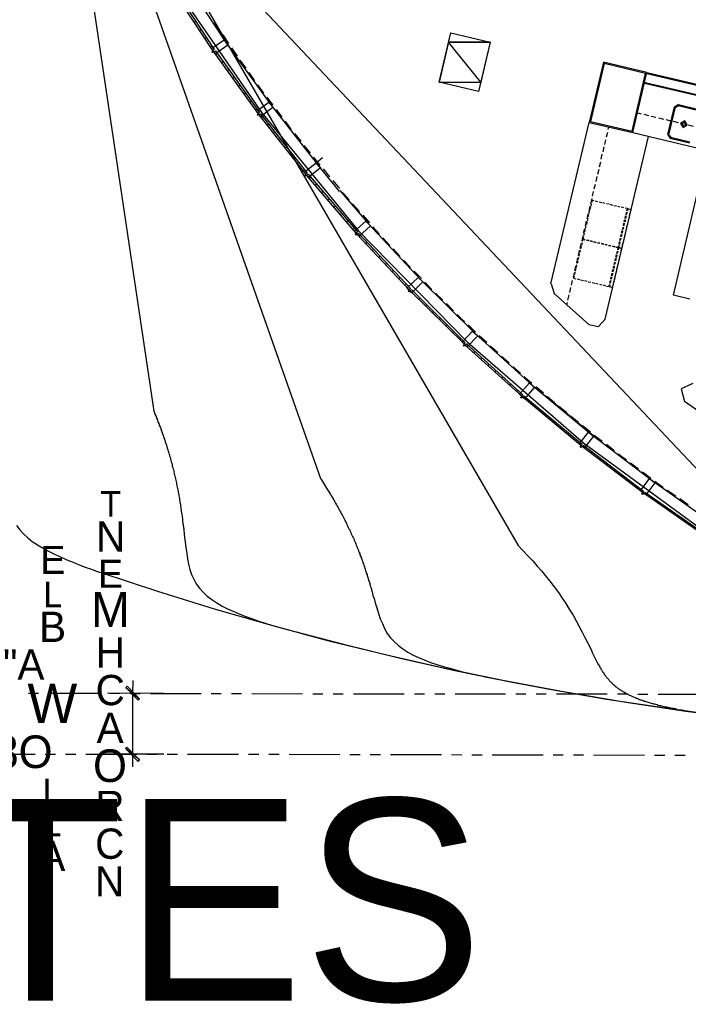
# Model space of a CAD drawing. Header units: feet. Extents: x -79 to 198, y -22 to 181.
# Tile 2 of 256: x 13 to 46, y -6 to 43. Entities that reach past the tile are written whole.
import ezdxf
from ezdxf.enums import TextEntityAlignment as Align

# ---------------------------------------------------------------- set-up
doc = ezdxf.new("R2010")
doc.units = ezdxf.units.FT
for name, color, linetype in [('A-AREA-UNIDAD', 30, 'CONTINUOUS'), ('A-LINEA', 7, 'CONTINUOUS'), ('A-LINEA-FINA', 9, 'CONTINUOUS'), ('A-MURO-CONCRETO', 8, 'CONTINUOUS'), ('A-TEXTO-PDF', 3, 'CONTINUOUS')]:
    doc.layers.add(name, color=color, linetype=linetype)

msp = doc.modelspace()

# ---------------------------------------------------------------- linework, layer by layer
at = {"layer": 'A-AREA-UNIDAD'}
msp.add_lwpolyline([(21.04, 44.7289), (25.36, 38.4356), (30.112, 32.64), (35.488, 27.1289), (41.2, 22.1689), (47.328, 17.6889)], dxfattribs=at)
at = {"layer": 'A-LINEA'}
for p, q in [((13.6226, 66.7667), (20.0557, 23.7249)), ((13.6029, 62.1415), (28.2487, 20.4037)), ((14.3494, 57.9517), (37.9821, 17.1107)), ((15.9579, 53.5937), (53.5889, 13.645)), ((22.0533, 42.8978), (22.1067, 42.9511)), ((22.0533, 42.8978), (22.1067, 42.9511)), ((23.0133, 42.8844), (23.2933, 42.4711)), ((22.32, 42.4978), (22.3733, 42.5511)), ((22.32, 42.4978), (22.3733, 42.5511)), ((23.44, 42.2711), (23.72, 41.8578)), ((22.5733, 42.0844), (22.64, 42.1511)), ((22.5733, 42.0844), (22.64, 42.1511)), ((22.84, 41.6844), (22.9067, 41.7511)), ((22.84, 41.6844), (22.9067, 41.7511)), ((23.1067, 41.2978), (23.1733, 41.3511)), ((23.8667, 41.6444), (24.1467, 41.2311)), ((23.3867, 40.9111), (23.4533, 40.9644)), ((24.28, 41.0311), (24.5733, 40.6311)), ((23.6667, 40.5244), (23.7333, 40.5778)), ((24.72, 40.4178), (25.0133, 40.0178)), ((54.08, 38.0578), (44.2667, 40.3778)), ((44.3333, 40.4178), (54.1467, 38.0978)), ((23.9467, 40.1378), (24.0133, 40.1911)), ((24.2267, 39.7378), (24.28, 39.8044)), ((25.16, 39.8178), (25.4533, 39.4044)), ((44.1733, 39.9511), (48.7733, 38.8578)), ((48.7067, 38.8311), (44.2133, 39.8844)), ((24.5067, 39.3511), (24.56, 39.4178)), ((24.7867, 38.9644), (24.84, 39.0311)), ((25.6133, 39.2044), (25.9067, 38.8044)), ((45.8851, 38.84), (45.6845, 38.7162)), ((45.88, 38.8444), (46.8267, 38.6178)), ((25.0667, 38.5778), (25.12, 38.6444)), ((26.0667, 38.6044), (26.36, 38.2178)), ((43.8667, 38.4311), (44.0533, 38.3911)), ((44.1733, 38.3644), (44.4133, 38.2978)), ((45.36, 37.3644), (45.68, 38.7244)), ((45.4133, 37.3511), (45.7333, 38.7111)), ((45.8697, 38.7751), (45.7494, 38.7008)), ((45.8667, 38.7911), (46.8133, 38.5644)), ((25.3467, 38.1911), (25.4133, 38.2578)), ((25.64, 37.8178), (25.7067, 37.8844)), ((39.6, 30.0044), (41.48, 37.9644)), ((44.5333, 38.2711), (44.7733, 38.2178)), ((44.8933, 38.1911), (45.1467, 38.1244)), ((45.2667, 38.0978), (45.5067, 38.0444)), ((45.6267, 38.0178), (45.8667, 37.9511)), ((46, 37.9244), (46.24, 37.8711)), ((25.9333, 37.4444), (26, 37.5111)), ((26.9733, 37.4178), (27.28, 37.0311)), ((42.3467, 37.2444), (42.4, 37.4844)), ((42.4267, 37.6044), (42.4533, 37.7378)), ((43.64, 37.4578), (48.1333, 36.3911)), ((46.36, 37.8444), (46.6, 37.7778)), ((26.2267, 37.0711), (26.2933, 37.1378)), ((42.2533, 36.8711), (42.3067, 37.1111)), ((42.28, 28.2711), (44.4, 37.2711)), ((45.3645, 37.3562), (45.4883, 37.1556)), ((45.4294, 37.3408), (45.5036, 37.2205)), ((46.4267, 36.9378), (45.48, 37.1644)), ((46.44, 36.9911), (45.4933, 37.2178)), ((26.52, 36.6978), (26.5867, 36.7644)), ((27.44, 36.8311), (27.7467, 36.4444)), ((42.1733, 36.5111), (42.2267, 36.7511)), ((45.64, 29.4444), (47.32, 36.5911)), ((26.8133, 36.3244), (26.88, 36.3911)), ((27.1067, 35.9511), (27.1733, 36.0178)), ((42, 35.7778), (42.0533, 36.0178)), ((42.08, 36.1511), (42.1333, 36.3911)), ((27.4, 35.5778), (27.4667, 35.6444)), ((28.3867, 35.6711), (28.7067, 35.2844)), ((41.9067, 35.4178), (41.9733, 35.6578)), ((27.7067, 35.2178), (27.76, 35.2711)), ((28.8667, 35.0978), (29.1867, 34.7111)), ((29.2, 34.5644), (28.88, 34.9511)), ((41.8267, 35.0444), (41.88, 35.2978)), ((28.0133, 34.8578), (28.0667, 34.9111)), ((28.32, 34.4978), (28.3733, 34.5511)), ((41.6533, 34.3244), (41.7067, 34.5644)), ((41.7333, 34.6844), (41.8, 34.9244)), ((28.6267, 34.1378), (28.68, 34.1911)), ((41.56, 33.9511), (41.6267, 34.2044)), ((41.6267, 34.1244), (41.6, 34.0178)), ((41.7333, 34.0978), (41.6267, 34.1244)), ((41.92, 34.0444), (41.8, 34.0844)), ((42.1067, 34.0044), (41.9733, 34.0311)), ((42.28, 33.9644), (42.16, 33.9911)), ((28.9333, 33.7778), (28.9867, 33.8311)), ((29.84, 33.9511), (30.1733, 33.5778)), ((41.4933, 33.5911), (41.4667, 33.4711)), ((41.48, 33.5911), (41.5333, 33.8311)), ((41.5467, 33.7644), (41.5067, 33.6444)), ((41.5867, 33.9511), (41.56, 33.8311)), ((42.4667, 33.9244), (42.3467, 33.9511)), ((42.6533, 33.8711), (42.52, 33.9111)), ((42.8267, 33.8311), (42.7067, 33.8578)), ((43.0133, 33.7911), (42.8933, 33.8178)), ((43.2, 33.7511), (43.08, 33.7778)), ((43.2933, 33.4178), (43.3333, 33.5378)), ((43.3467, 33.5378), (43.32, 33.4178)), ((43.3867, 33.6978), (43.36, 33.5911)), ((43.48, 33.3778), (43.5067, 33.4978)), ((29.24, 33.4178), (29.2933, 33.4711)), ((29.5467, 33.0578), (29.6, 33.1111)), ((30.3333, 33.3911), (30.6667, 33.0178)), ((41.3067, 32.8578), (41.36, 33.0978)), ((41.3733, 33.0444), (41.3467, 32.9244)), ((41.3867, 33.2311), (41.4533, 33.4711)), ((41.4133, 33.2178), (41.3867, 33.0978)), ((41.4533, 33.4044), (41.4267, 33.2844)), ((43.2133, 33.0578), (43.24, 33.1778)), ((43.2667, 33.1644), (43.24, 33.0444)), ((43.2533, 33.2311), (43.28, 33.3511)), ((43.3067, 33.3511), (43.28, 33.2311)), ((43.4, 33.0044), (43.4267, 33.1378)), ((43.44, 33.1911), (43.4667, 33.3111)), ((29.8533, 32.6978), (29.92, 32.7511)), ((30.8267, 32.8178), (31.16, 32.4578)), ((41.2133, 32.4978), (41.28, 32.7378)), ((41.28, 32.6711), (41.2533, 32.5511)), ((41.32, 32.8578), (41.2933, 32.7378)), ((43.08, 32.5111), (43.1067, 32.6311)), ((43.1333, 32.6178), (43.1067, 32.4978)), ((43.1333, 32.6844), (43.16, 32.8044)), ((43.1733, 32.8044), (43.1467, 32.6844)), ((43.1733, 32.8711), (43.2, 32.9911)), ((43.2133, 32.9911), (43.1867, 32.8711)), ((43.2667, 32.4578), (43.2933, 32.5778)), ((43.3067, 32.6444), (43.3333, 32.7644)), ((43.3467, 32.8311), (43.3867, 32.9511)), ((30.16, 32.3511), (30.2267, 32.4044)), ((30.4933, 32.0044), (30.5467, 32.0578)), ((31.3333, 32.2711), (31.6667, 31.8978)), ((41.1333, 32.0311), (41.1067, 31.9111)), ((41.1333, 32.1244), (41.1867, 32.3778)), ((41.1733, 32.2044), (41.1467, 32.0978)), ((41.28, 32.1778), (41.1733, 32.2044)), ((41.24, 32.4978), (41.2133, 32.3644)), ((41.4667, 32.1378), (41.3467, 32.1644)), ((41.3467, 32.1644), (41.4667, 32.1378)), ((41.6533, 32.0844), (41.52, 32.1244)), ((41.52, 32.1244), (41.6533, 32.0844)), ((41.8267, 32.0444), (41.7067, 32.0711)), ((41.7067, 32.0711), (41.8267, 32.0444)), ((42.0133, 32.0044), (41.8933, 32.0311)), ((41.8933, 32.0311), (42.0133, 32.0044)), ((42.96, 31.9644), (42.9867, 32.0844)), ((43, 32.0711), (42.9733, 31.9511)), ((43, 32.1378), (43.0267, 32.2578)), ((43.04, 32.2578), (43.0133, 32.1378)), ((43.04, 32.3244), (43.0667, 32.4444)), ((43.0933, 32.4444), (43.0667, 32.3244)), ((43.1333, 31.9111), (43.16, 32.0311)), ((43.1867, 32.0978), (43.2133, 32.2178)), ((43.2267, 32.2844), (43.2533, 32.4044)), ((30.8133, 31.6578), (30.8667, 31.7111)), ((31.84, 31.7244), (32.1867, 31.3511)), ((40.96, 31.4044), (41.0133, 31.6444)), ((41.04, 31.6711), (41.0133, 31.5511)), ((41.04, 31.7644), (41.1067, 32.0044)), ((41.0933, 31.8578), (41.0533, 31.7378)), ((42.2, 31.9644), (42.08, 31.9911)), ((42.08, 31.9911), (42.2, 31.9644)), ((42.3733, 31.9244), (42.2533, 31.9511)), ((42.2533, 31.9511), (42.3733, 31.9244)), ((42.56, 31.8711), (42.44, 31.8978)), ((42.44, 31.8978), (42.56, 31.8711)), ((42.7467, 31.8311), (42.6267, 31.8578)), ((42.6267, 31.8578), (42.7467, 31.8311)), ((42.84, 31.4978), (42.88, 31.6178)), ((42.8933, 31.6178), (42.8667, 31.4978)), ((42.9333, 31.7911), (42.9067, 31.6844)), ((43.0267, 31.4578), (43.0533, 31.5778)), ((31.1333, 31.3111), (31.1867, 31.3644)), ((32.3467, 31.1644), (32.6933, 30.8044)), ((40.88, 31.0311), (40.9333, 31.2844)), ((40.92, 31.1244), (40.8933, 31.0044)), ((40.96, 31.3111), (40.9333, 31.1911)), ((41, 31.4844), (40.9733, 31.3644)), ((42.72, 30.9511), (42.7467, 31.0711)), ((42.76, 31.0711), (42.7333, 30.9511)), ((42.76, 31.1378), (42.7867, 31.2578)), ((42.8133, 31.2578), (42.7867, 31.1378)), ((42.8, 31.3244), (42.8267, 31.4444)), ((42.8533, 31.4311), (42.8267, 31.3111)), ((42.9467, 31.0978), (42.9733, 31.2178)), ((42.9867, 31.2711), (43.0133, 31.4044)), ((31.4533, 30.9644), (31.52, 31.0178)), ((31.7733, 30.6178), (31.84, 30.6711)), ((32.8667, 30.6311), (33.2267, 30.2711)), ((40.7867, 30.5778), (40.76, 30.4578)), ((40.7867, 30.6711), (40.84, 30.9111)), ((40.8267, 30.7644), (40.8, 30.6311)), ((40.8667, 30.9378), (40.84, 30.8178)), ((42.6267, 30.5911), (42.6533, 30.7111)), ((42.68, 30.7111), (42.6533, 30.5911)), ((42.68, 30.7778), (42.7067, 30.8978)), ((42.72, 30.8844), (42.6933, 30.7644)), ((42.8133, 30.5511), (42.84, 30.6711)), ((42.8533, 30.7244), (42.88, 30.8444)), ((42.8933, 30.9111), (42.9333, 31.0311)), ((32.0933, 30.2711), (32.16, 30.3244)), ((40.6133, 29.9378), (40.6667, 30.1778)), ((40.7067, 30.3111), (40.76, 30.5511)), ((40.8933, 30.2444), (41.0133, 30.2178)), ((41.0667, 30.2044), (41.2, 30.1778)), ((41.2533, 30.1644), (41.3733, 30.1378)), ((41.44, 30.1111), (41.56, 30.0844)), ((42.5067, 30.0444), (42.5333, 30.1644)), ((42.5467, 30.1644), (42.52, 30.0311)), ((42.5467, 30.2311), (42.5733, 30.3511)), ((42.6, 30.3378), (42.56, 30.2178)), ((42.5867, 30.4044), (42.6133, 30.5244)), ((42.64, 30.5244), (42.6133, 30.4044)), ((42.68, 30.0044), (42.7067, 30.1244)), ((42.7333, 30.1778), (42.76, 30.2978)), ((42.7733, 30.3644), (42.8, 30.4844)), ((32.4267, 29.9244), (32.48, 29.9778)), ((32.7467, 29.5911), (32.8133, 29.6444)), ((33.4, 30.0844), (33.7467, 29.7244)), ((39.6134, 30.0062), (39.7628, 29.5219)), ((40.5333, 29.5778), (40.5867, 29.8178)), ((41.6267, 30.0711), (41.7467, 30.0444)), ((41.8, 30.0311), (41.92, 30.0044)), ((41.9867, 29.9911), (42.1067, 29.9644)), ((42.1733, 29.9511), (42.2933, 29.9111)), ((33.08, 29.2578), (33.1467, 29.3111)), ((33.92, 29.5511), (34.28, 29.2044)), ((39.7575, 29.5264), (41.4638, 28.0098)), ((40.44, 29.2044), (40.4933, 29.4578)), ((46.44, 29.2444), (45.64, 29.4444)), ((33.4267, 28.9244), (33.48, 28.9778)), ((33.76, 28.5911), (33.8133, 28.6444)), ((34.4533, 29.0311), (34.8133, 28.6711)), ((40.3867, 28.9511), (40.4133, 29.0844)), ((34.0933, 28.2578), (34.16, 28.3111)), ((34.4267, 27.9244), (34.4933, 27.9778)), ((35.52, 27.9778), (35.8933, 27.6311)), ((34.76, 27.5911), (34.8267, 27.6578)), ((35.1067, 27.2578), (35.16, 27.3244)), ((36.0667, 27.4578), (36.44, 27.1244)), ((35.44, 26.9378), (35.5067, 26.9911)), ((35.7867, 26.6178), (35.8533, 26.6711)), ((36.1467, 26.2978), (36.2, 26.3511)), ((37.1733, 26.4444), (37.5467, 26.1111)), ((36.4933, 25.9778), (36.56, 26.0444)), ((36.84, 25.6578), (36.9067, 25.7244)), ((37.7333, 25.9378), (38.1067, 25.6044)), ((37.2, 25.3378), (37.2533, 25.4044)), ((37.5467, 25.0311), (37.6133, 25.0844)), ((37.8933, 24.7111), (37.96, 24.7644)), ((38.8533, 24.9511), (39.24, 24.6311)), ((38.2533, 24.3911), (38.3067, 24.4578)), ((39.6533, 24.2178), (39.3067, 24.4978)), ((39.4267, 24.4578), (39.8, 24.1378)), ((38.6133, 24.0844), (38.68, 24.1511)), ((38.9867, 23.7911), (39.04, 23.8444)), ((41.72, 22.4978), (39.6533, 24.2178)), ((40, 23.9778), (40.3867, 23.6578)), ((46.1731, 24.2187), (50.6378, 21.0952)), ((39.3467, 23.4844), (39.4133, 23.5378)), ((40.5733, 23.4978), (40.96, 23.1911)), ((39.72, 23.1778), (39.7733, 23.2311)), ((40.08, 22.8711), (40.1467, 22.9244)), ((41.16, 23.0311), (41.5467, 22.7111)), ((40.44, 22.5644), (40.5067, 22.6311)), ((40.8133, 22.2711), (40.8667, 22.3244)), ((41.7333, 22.5511), (42.1333, 22.2444)), ((41.1867, 21.9644), (41.24, 22.0178)), ((42.3333, 22.0978), (42.72, 21.7911)), ((41.56, 21.6711), (41.6267, 21.7244)), ((41.9467, 21.3778), (42, 21.4311)), ((42.92, 21.6311), (43.32, 21.3244)), ((42.32, 21.0844), (42.3867, 21.1511)), ((43.52, 21.1778), (43.92, 20.8844)), ((42.7067, 20.8044), (42.76, 20.8578)), ((43.08, 20.5111), (43.1467, 20.5644)), ((44.12, 20.7378), (44.52, 20.4311)), ((43.4667, 20.2178), (43.52, 20.2711)), ((43.84, 19.9244), (43.9067, 19.9911)), ((44.2267, 19.6444), (44.2933, 19.6978)), ((44.6267, 19.3644), (44.68, 19.4311)), ((45.3333, 19.8444), (45.7467, 19.5644)), ((45.9467, 19.4178), (46.36, 19.1244)), ((45.0133, 19.0978), (45.08, 19.1511)), ((45.4133, 18.8178), (45.48, 18.8711)), ((45.8133, 18.5378), (45.8667, 18.6044)), ((46.2, 18.2578), (46.2667, 18.3244)), ((13.88, 9.8311), (14.3733, 9.8311)), ((14.88, 9.8311), (17.3733, 9.8311)), ((20.5467, 9.8178), (17.76, 9.8311)), ((17.88, 9.8311), (18.3733, 9.8311)), ((18.88, 9.8178), (19.3733, 9.8178)), ((19.88, 9.8178), (22.3733, 9.8178)), ((22.88, 9.8178), (23.3733, 9.8178)), ((23.88, 9.8178), (24.3733, 9.8178)), ((24.88, 9.8178), (27.3733, 9.8044)), ((27.88, 9.8044), (28.3733, 9.8044)), ((28.88, 9.8044), (29.3733, 9.8044)), ((29.88, 9.8044), (32.3733, 9.8044)), ((32.88, 9.8044), (33.3733, 9.8044)), ((33.88, 9.8044), (34.3733, 9.8044)), ((34.88, 9.8044), (37.3733, 9.7911)), ((37.88, 9.7911), (38.3733, 9.7911)), ((38.88, 9.7911), (39.3733, 9.7911)), ((39.88, 9.7911), (42.3733, 9.7911)), ((42.88, 9.7911), (43.3733, 9.7911)), ((43.88, 9.7778), (44.3733, 9.7778)), ((44.88, 9.7778), (47.3733, 9.7778)), ((11.7067, 6.8311), (14.2133, 6.8311)), ((14.7067, 6.8311), (15.2133, 6.8311)), ((15.7067, 6.8311), (16.2133, 6.8311)), ((16.7067, 6.8311), (19.2133, 6.8178)), ((20.5467, 6.8178), (17.7467, 6.8311)), ((19.7067, 6.8178), (20.2133, 6.8178)), ((20.7067, 6.8178), (21.2133, 6.8178)), ((21.7067, 6.8178), (24.2133, 6.8178)), ((24.7067, 6.8178), (25.2133, 6.8178)), ((25.7067, 6.8178), (26.2133, 6.8178)), ((26.7067, 6.8178), (29.2133, 6.8044)), ((29.7067, 6.8044), (30.2133, 6.8044)), ((30.7067, 6.8044), (31.2133, 6.8044)), ((31.7067, 6.8044), (34.2133, 6.8044)), ((34.7067, 6.8044), (35.2133, 6.7911)), ((35.7067, 6.7911), (36.2133, 6.7911)), ((36.7067, 6.7911), (39.2133, 6.7911)), ((39.7067, 6.7911), (40.2133, 6.7911)), ((40.7067, 6.7911), (41.2133, 6.7911)), ((41.7067, 6.7911), (44.2133, 6.7778)), ((44.7067, 6.7778), (45.2133, 6.7778)), ((45.7067, 6.7778), (46.2133, 6.7778))]:
    msp.add_line(p, q, dxfattribs=at)
for points in [[(20.9867, 44.6711), (23.0267, 41.5511), (22.96, 41.5111), (20.92, 44.6178)], [(21.5333, 45.0578), (23.6, 41.8978), (25.8133, 38.8311), (28.04, 35.9778)], [(36.6133, 41.9111), (36.04, 39.4844), (34.0933, 39.9378), (34.6667, 42.3778), (36.6133, 41.9111)], [(23.08, 41.3378), (23, 41.4578), (22.9333, 41.4044), (22.9067, 41.4444), (22.9733, 41.4844), (22.8933, 41.6044), (23.5067, 42.0311), (23.6933, 41.7644), (23.08, 41.3378)], [(23.08, 41.4844), (25.2533, 38.4578), (25.1867, 38.4044), (23.0133, 41.4311), (23.08, 41.4844)], [(41.48, 37.9644), (43.64, 37.4578), (44.3333, 40.4178), (42.1867, 40.9244), (41.48, 37.9644)], [(41.5467, 38.0044), (43.6, 37.5244), (44.2667, 40.3778), (42.2267, 40.8578), (41.5467, 38.0044)], [(25.3067, 38.2444), (25.2267, 38.3644), (25.16, 38.3111), (25.1333, 38.3378), (25.2, 38.3911), (25.1067, 38.5111), (25.7067, 38.9644), (25.9067, 38.6978), (25.3067, 38.2444)], [(25.3067, 38.3911), (27.6, 35.4578), (27.5333, 35.4044), (25.24, 38.3378), (25.3067, 38.3911)], [(26.52, 38.0178), (26.7333, 37.7111), (26.8133, 37.6178)], [(46.1917, 38.04), (45.9912, 37.9162), (46.1149, 37.7156), (46.3155, 37.8394), (46.1917, 38.04)], [(46.1825, 38.001), (46.0301, 37.907), (46.1241, 37.7545), (46.2766, 37.8486), (46.1825, 38.001)], [(27.6667, 35.2444), (27.5733, 35.3644), (27.5067, 35.3111), (27.48, 35.3378), (27.5467, 35.3911), (27.4533, 35.5111), (28.04, 35.9778), (28.2533, 35.7244), (27.6667, 35.2444)], [(27.9067, 36.2444), (28.0667, 36.0578), (28.2267, 35.8578)], [(28.88, 34.9511), (28.04, 35.9778), (28.3467, 36.2311)], [(27.6533, 35.4044), (30.08, 32.5644), (30.0133, 32.5111), (27.5867, 35.3378), (27.6533, 35.4044)], [(29.2133, 34.6044), (30.6, 32.9778), (33.1867, 30.2178), (35.8667, 27.5511), (38.68, 25.0178), (41.5867, 22.6044), (44.5867, 20.3111), (47.5467, 18.2311)], [(29.3467, 34.5111), (29.4267, 34.4178), (29.6667, 34.1378)], [(43.3467, 33.6044), (43.3733, 33.7111), (43.2533, 33.7378)], [(43.52, 33.5511), (43.5467, 33.6578), (43.3867, 33.6978)], [(30.16, 32.3511), (30.0533, 32.4578), (30, 32.4044), (29.9733, 32.4444), (30.0267, 32.4978), (29.9333, 32.6044), (30.4933, 33.0978), (30.72, 32.8578), (30.16, 32.3511)], [(30.1333, 32.5111), (32.68, 29.7778), (32.6133, 29.7244), (30.0667, 32.4444), (30.1333, 32.5111)], [(41.2, 32.3111), (41.1733, 32.2044), (41.28, 32.1778)], [(42.8, 31.8178), (42.92, 31.7911), (42.9467, 31.8978)], [(42.8933, 31.6844), (42.92, 31.7911), (42.8, 31.8178)], [(42.96, 31.8978), (42.9333, 31.7911), (43.0933, 31.7511), (43.12, 31.8578)], [(43.0667, 31.6444), (43.0933, 31.7511), (42.9333, 31.7911)], [(32.76, 29.5644), (32.6533, 29.6711), (32.6, 29.6178), (32.5733, 29.6444), (32.6267, 29.6978), (32.52, 29.8044), (33.0667, 30.3244), (33.2933, 30.0978), (32.76, 29.5644)], [(40.7467, 30.3911), (40.72, 30.2844), (40.8267, 30.2578)], [(32.7333, 29.7244), (35.3867, 27.0978), (35.3333, 27.0444), (32.6667, 29.6578), (32.7333, 29.7244)], [(42.3467, 29.8978), (42.4667, 29.8711), (42.4933, 29.9778)], [(42.5067, 29.9778), (42.48, 29.8711), (42.64, 29.8311), (42.6667, 29.9378)], [(34.9867, 28.4978), (35.2533, 28.2311), (35.3467, 28.1511)], [(41.4662, 28.0063), (41.9471, 27.9087), (42.2799, 28.2693)], [(35.48, 26.8978), (35.3733, 26.9911), (35.32, 26.9378), (35.28, 26.9644), (35.3467, 27.0311), (35.24, 27.1244), (35.7467, 27.6711), (36, 27.4444), (35.48, 26.8978)], [(35.44, 27.0444), (38.2133, 24.5378), (38.1467, 24.4844), (35.3867, 26.9778), (35.44, 27.0444)], [(36.6133, 26.9511), (36.8, 26.7778), (36.9867, 26.6178)], [(38.28, 25.4444), (38.3733, 25.3644), (38.6667, 25.1111)], [(38.3067, 24.3378), (38.2, 24.4311), (38.1467, 24.3778), (38.1067, 24.4044), (38.1733, 24.4578), (38.0533, 24.5644), (38.5467, 25.1244), (38.8, 24.9111), (38.3067, 24.3378)], [(46.5884, 25.0977), (46.0204, 24.8229), (46.1738, 24.2108)], [(38.2667, 24.4844), (41.1333, 22.0978), (41.08, 22.0444), (38.2133, 24.4178), (38.2667, 24.4844)], [(20.0533, 23.7244), (20.08, 23.6444), (20.12, 23.5511), (20.16, 23.4711), (20.1867, 23.3778), (20.2267, 23.2978), (20.2533, 23.2044), (20.2933, 23.1244), (20.32, 23.0444), (20.36, 22.9511), (20.3867, 22.8711), (20.4133, 22.7911), (20.44, 22.7111), (20.48, 22.6178), (20.5067, 22.5378), (20.5333, 22.4578), (20.56, 22.3778), (20.5867, 22.2978), (20.6133, 22.2178), (20.64, 22.1378), (20.6667, 22.0578), (20.6933, 21.9911), (20.7067, 21.9111), (20.7333, 21.8311), (20.76, 21.7511), (20.7867, 21.6844), (20.8, 21.6044), (20.8267, 21.5244), (20.8533, 21.4578), (20.8667, 21.3778), (20.8933, 21.2978), (20.9067, 21.2311), (20.9333, 21.1644), (20.9467, 21.0844), (20.96, 21.0178), (20.9867, 20.9378), (21, 20.8711), (21.0267, 20.8044), (21.04, 20.7244), (21.0533, 20.6578), (21.0667, 20.5911), (21.08, 20.5244), (21.1067, 20.4578), (21.12, 20.3911), (21.1333, 20.3244), (21.1467, 20.2578), (21.16, 20.1911), (21.1733, 20.1244), (21.1867, 20.0578), (21.2, 19.9911), (21.2133, 19.9244), (21.2267, 19.8578), (21.24, 19.7911), (21.2533, 19.7378), (21.2667, 19.6711), (21.28, 19.6044), (21.28, 19.5511), (21.2933, 19.4844), (21.3067, 19.4178), (21.32, 19.3644), (21.3333, 19.2978), (21.3333, 19.2444), (21.3467, 19.1778), (21.36, 19.1244), (21.36, 19.0711), (21.3733, 19.0044), (21.3867, 18.9511), (21.3867, 18.8978), (21.4, 18.8311), (21.4, 18.7778), (21.4133, 18.7244), (21.4267, 18.6711), (21.4267, 18.6178), (21.44, 18.5511), (21.44, 18.4978), (21.4533, 18.4444), (21.4533, 18.3911), (21.4667, 18.3378), (21.4667, 18.2844), (21.48, 18.2311), (21.48, 18.1911), (21.4933, 18.1378), (21.4933, 18.0844), (21.5067, 18.0311), (21.5067, 17.9778), (21.52, 17.9244), (21.52, 17.8844), (21.5467, 17.6844), (21.56, 17.5111), (21.5867, 17.2844), (21.6267, 17.0044), (21.6667, 16.7244), (21.7067, 16.4578), (21.76, 16.1911), (21.8267, 15.9244), (21.9067, 15.6844), (22.0133, 15.4578), (22.1333, 15.2178), (22.2933, 15.0044), (22.48, 14.8044), (22.68, 14.6178), (22.9067, 14.4444), (23.1467, 14.2844), (23.4133, 14.1244), (23.68, 13.9911), (23.9867, 13.8578), (24.28, 13.7244), (24.5867, 13.6044), (24.9067, 13.4978), (25.2267, 13.3778), (25.5333, 13.2844), (25.84, 13.1911), (26.1467, 13.0978), (26.44, 13.0178), (26.6133, 12.9644), (29.3867, 12.2444), (32.1733, 11.5644), (34.96, 10.9378), (37.7733, 10.3644), (40.5867, 9.8444), (43.4133, 9.3644), (46.24, 8.9511), (49.08, 8.5911)], [(41.24, 21.9111), (41.1333, 22.0044), (41.08, 21.9378), (41.04, 21.9644), (41.0933, 22.0311), (40.9867, 22.1111), (41.4533, 22.6978), (41.7067, 22.4978), (41.24, 21.9111)], [(41.2, 22.0578), (44.16, 19.7911), (44.12, 19.7244), (41.1467, 21.9911), (41.2, 22.0578)], [(28.2533, 20.4178), (28.3067, 20.3378), (28.36, 20.2578), (28.4, 20.1778), (28.4533, 20.0978), (28.5067, 20.0178), (28.56, 19.9378), (28.6, 19.8578), (28.6533, 19.7911), (28.6933, 19.7111), (28.7467, 19.6311), (28.7867, 19.5644), (28.8267, 19.4844), (28.88, 19.4044), (28.92, 19.3378), (28.96, 19.2578), (29, 19.1911), (29.04, 19.1111), (29.08, 19.0444), (29.12, 18.9778), (29.16, 18.8978), (29.2, 18.8311), (29.24, 18.7644), (29.28, 18.6844), (29.32, 18.6178), (29.36, 18.5511), (29.3867, 18.4844), (29.4267, 18.4178), (29.4533, 18.3511), (29.4933, 18.2711), (29.5333, 18.2044), (29.56, 18.1378), (29.5867, 18.0711), (29.6267, 18.0044), (29.6533, 17.9378), (29.6933, 17.8844), (29.72, 17.8178), (29.7467, 17.7511), (29.7733, 17.6844), (29.8, 17.6178), (29.84, 17.5511), (29.8667, 17.4978), (29.8933, 17.4311), (29.92, 17.3644), (29.9467, 17.3111), (29.9733, 17.2444), (30, 17.1911), (30.0133, 17.1244), (30.04, 17.0578), (30.0667, 17.0044), (30.0933, 16.9511), (30.12, 16.8844), (30.1333, 16.8311), (30.16, 16.7644), (30.1867, 16.7111), (30.2, 16.6578), (30.2267, 16.5911), (30.2533, 16.5378), (30.2667, 16.4844), (30.2933, 16.4311), (30.3067, 16.3644), (30.3333, 16.3111), (30.3467, 16.2578), (30.3733, 16.2044), (30.3867, 16.1511), (30.4, 16.0978), (30.4267, 16.0444), (30.44, 15.9911), (30.4533, 15.9378), (30.48, 15.8844), (30.4933, 15.8311), (30.5067, 15.7778), (30.52, 15.7244), (30.5467, 15.6844), (30.56, 15.6311), (30.5733, 15.5778), (30.5867, 15.5244), (30.6, 15.4844), (30.6133, 15.4311), (30.6267, 15.3778), (30.6533, 15.3378), (30.6667, 15.2844), (30.68, 15.2311), (30.6933, 15.1911), (30.7067, 15.1378), (30.72, 15.0978), (30.7333, 15.0444), (30.7467, 15.0044), (30.76, 14.9511), (30.7733, 14.9111), (30.7867, 14.8711), (30.8, 14.8178), (30.84, 14.6444), (30.8933, 14.4978), (30.9467, 14.2844), (31.0267, 14.0311), (31.1067, 13.7644), (31.2, 13.4978), (31.3067, 13.2578), (31.4133, 13.0178), (31.5467, 12.7778), (31.7067, 12.5644), (31.8933, 12.3644), (32.0933, 12.1778), (32.3067, 12.0178), (32.56, 11.8578), (32.8133, 11.7111), (33.08, 11.5911), (33.36, 11.4711), (33.68, 11.3511), (33.9867, 11.2444), (34.2933, 11.1511), (34.6267, 11.0578), (34.9467, 10.9644), (35.2533, 10.8844), (35.5733, 10.8178), (35.88, 10.7511), (36.1867, 10.6844), (36.36, 10.6444), (39.3467, 10.0578), (42.3467, 9.5378), (45.36, 9.0844), (48.3733, 8.6711)], [(44.28, 19.6044), (44.16, 19.6844), (44.12, 19.6178), (44.08, 19.6444), (44.1333, 19.7111), (44.0133, 19.8044), (44.4533, 20.4044), (44.72, 20.2044), (44.28, 19.6044)], [(44.72, 20.2844), (45.0267, 20.0578), (45.1333, 19.9911)], [(44.2267, 19.7378), (47.2933, 17.6044), (47.24, 17.5378), (44.1867, 19.6711), (44.2267, 19.7378)], [(13.2933, 18.0978), (13.4533, 17.8844), (13.6267, 17.6844), (13.84, 17.4844), (14.0667, 17.3111), (14.32, 17.1378), (14.5733, 16.9911), (14.8667, 16.8311), (15.16, 16.6844), (15.4533, 16.5511), (15.76, 16.4044), (16.08, 16.2844), (16.3733, 16.1644), (16.6667, 16.0444), (16.9733, 15.9378), (17.2667, 15.8311), (17.44, 15.7778), (20.2267, 14.8578), (23.0267, 13.9911), (25.84, 13.1778), (28.6667, 12.4178), (31.52, 11.7244), (34.3733, 11.0711), (37.24, 10.4711), (40.12, 9.9244), (43.0133, 9.4311), (45.9067, 9.0044), (48.8133, 8.6178)], [(37.9733, 17.1244), (38.2267, 16.8711), (38.4667, 16.6044), (38.7067, 16.3511), (38.9333, 16.0978), (39.1333, 15.8578), (39.3333, 15.6178), (39.5467, 15.3511), (39.76, 15.0711), (39.9733, 14.7911), (40.16, 14.5111), (40.3333, 14.2444), (40.5067, 13.9644), (40.6933, 13.6711), (40.8533, 13.3911), (41, 13.1111), (41.1333, 12.8444), (41.28, 12.5778), (41.4, 12.3244), (41.48, 12.1778), (41.6133, 11.8978), (41.6133, 11.8711), (41.64, 11.8444), (41.6533, 11.8044), (41.6667, 11.7778), (41.68, 11.7378), (41.72, 11.6711), (41.7467, 11.6044), (41.7867, 11.5378), (41.8133, 11.4711), (41.8533, 11.4044), (41.88, 11.3511), (41.92, 11.2844), (41.9467, 11.2311), (41.9867, 11.1644), (42.0133, 11.1111), (42.0267, 11.0844), (42.0533, 11.0578), (42.0667, 11.0311), (42.08, 11.0044), (42.0933, 10.9778), (42.1067, 10.9511), (42.1333, 10.9244), (42.1467, 10.8978), (42.16, 10.8711), (42.1867, 10.8444), (42.2, 10.8178), (42.2133, 10.7911), (42.2267, 10.7644), (42.2533, 10.7378), (42.2667, 10.7244), (42.28, 10.6978), (42.3067, 10.6711), (42.32, 10.6444), (42.3333, 10.6178), (42.36, 10.6044), (42.3733, 10.5778), (42.4, 10.5511), (42.4133, 10.5378), (42.44, 10.5111), (42.4533, 10.4844), (42.4667, 10.4711), (42.4933, 10.4444), (42.5067, 10.4178), (42.5333, 10.4044), (42.5467, 10.3778), (42.5733, 10.3644), (42.6, 10.3378), (42.6133, 10.3111), (42.64, 10.2978), (42.6533, 10.2711), (42.68, 10.2578), (42.7067, 10.2311), (42.7333, 10.2178), (42.7467, 10.1911), (42.7733, 10.1778), (42.8, 10.1511), (42.8267, 10.1378), (42.8533, 10.1244), (42.8667, 10.0978), (42.8933, 10.0844), (42.92, 10.0578), (42.9467, 10.0444), (42.9733, 10.0178), (43, 10.0044), (43.0267, 9.9911), (43.0667, 9.9644), (43.0933, 9.9511), (43.12, 9.9244), (43.1467, 9.9111), (43.1867, 9.8978), (43.2133, 9.8711), (43.24, 9.8578), (43.28, 9.8444), (43.3067, 9.8178), (43.3467, 9.8044), (43.3733, 9.7911), (43.4133, 9.7644), (43.44, 9.7511), (43.48, 9.7378), (43.52, 9.7111), (43.5467, 9.6978), (43.5867, 9.6844), (43.6267, 9.6711), (43.6667, 9.6444), (43.7067, 9.6311), (43.7467, 9.6178), (43.7867, 9.5911), (43.8267, 9.5778), (43.8667, 9.5644), (43.92, 9.5511), (43.96, 9.5244), (44, 9.5111), (44.0533, 9.4978), (44.0933, 9.4844), (44.1467, 9.4711), (44.1867, 9.4444), (44.24, 9.4311), (44.28, 9.4178), (44.3333, 9.4044), (44.3867, 9.3911), (44.44, 9.3644), (44.4933, 9.3511), (44.5467, 9.3378), (44.6, 9.3244), (44.6533, 9.3111), (44.7067, 9.2978), (44.76, 9.2844), (44.8267, 9.2711), (44.88, 9.2444), (44.9333, 9.2311), (45, 9.2178), (45.0533, 9.2044), (45.12, 9.1911), (45.1867, 9.1778), (45.24, 9.1644), (45.3067, 9.1511), (45.3733, 9.1378), (45.44, 9.1244), (45.5067, 9.1111), (45.5733, 9.0978), (45.64, 9.0844), (45.72, 9.0711), (45.7867, 9.0444), (45.8533, 9.0311), (45.9333, 9.0178), (45.9733, 9.0178), (46, 9.0044), (46.04, 9.0044), (46.08, 8.9911), (46.12, 8.9911), (46.16, 8.9778), (46.1867, 8.9778), (46.2267, 8.9644), (46.2667, 8.9644), (46.3067, 8.9644), (46.3467, 8.9511), (46.3867, 8.9511)], [(19.0133, 10.4578), (19, 9.8311), (19, 6.8178), (19, 6.2044)]]:
    msp.add_lwpolyline(points, dxfattribs=at)
at = {"layer": 'A-LINEA-FINA'}
for points in [[(18.7333, 10.1778), (18.6667, 10.1111), (19.3467, 9.5511), (18.7333, 10.1778)], [(18.6667, 10.1111), (19.3467, 9.5511), (19.28, 9.4844), (18.6667, 10.1111), (18.6667, 10.1111)], [(19.3467, 6.5378), (18.6533, 7.0978), (18.72, 7.1644), (19.3467, 6.5378), (19.3467, 6.5378)], [(19.28, 6.4711), (19.3467, 6.5378), (18.6533, 7.0978), (19.28, 6.4711)]]:
    msp.add_lwpolyline(points, dxfattribs=at)
at = {"layer": 'A-MURO-CONCRETO'}
for points in [[(34.6667, 42.3778), (36.6133, 41.9111), (34.56, 41.9111), (34.6667, 42.3778), (34.6667, 42.3778)], [(34.56, 41.9111), (34.0933, 39.9378), (36.1467, 39.9378), (34.56, 41.9111)], [(34.56, 41.9111), (36.6133, 41.9111), (36.1467, 39.9378), (34.56, 41.9111), (34.56, 41.9111)], [(34.0933, 39.9378), (36.1467, 39.9378), (36.04, 39.4844), (34.0933, 39.9378), (34.0933, 39.9378)]]:
    msp.add_lwpolyline(points, dxfattribs=at)

# ---------------------------------------------------------------- texts
at = {"layer": 'A-TEXTO-PDF'}
for s, height, p in [('T', 1.263, (17.9299, 18.5258)), ('N', 1.492, (17.9249, 16.8115)), ('E', 1.379, (15.0773, 15.7121)), ('E', 1.379, (17.9195, 15.0253)), ('L', 1.264, (15.0719, 14.0687)), ('M', 1.72, (17.9138, 13.0963)), ('B', 1.492, (15.0663, 12.3544)), ('H', 1.492, (17.9079, 11.0965)), ('"A', 1.492, (13.6434, 10.4975)), ('C', 1.492, (17.9024, 9.2396)), ('W', 1.949, (15.0533, 8.355)), ('A', 1.492, (17.8968, 7.3826)), ('3O', 1.608, (13.6312, 6.1405)), ('O', 1.607, (17.8911, 5.4536)), ('L', 1.264, (15.0403, 4.3543)), ('R', 1.492, (17.8854, 3.5246)), ('KCABTES', 9.944, (5.2398, -5.327)), ('L', 1.264, (15.0351, 2.7828)), ('C', 1.492, (17.8799, 1.6676)), ('A', 1.492, (15.0295, 1.0686)), ('N', 1.492, (17.8744, -0.1894))]:
    msp.add_text(s, height=height, dxfattribs=at).set_placement(p, align=Align.CENTER)

doc.saveas('drawing.dxf')
